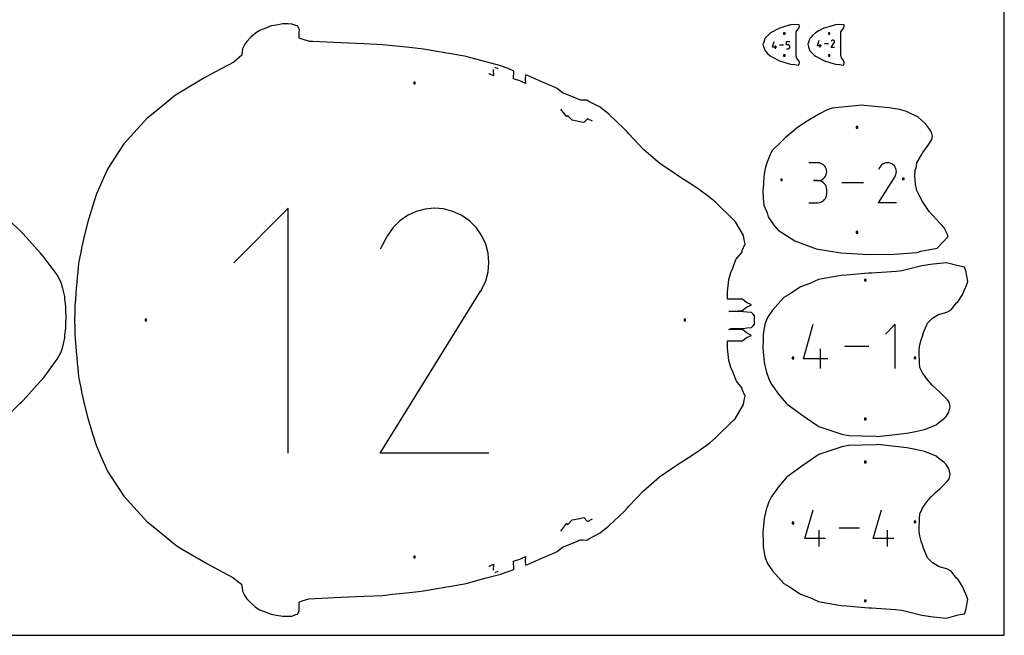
# Model space of a CAD drawing. Extents: x 0 to 90, y 0 to 90.
# Tile 5 of 8: x 52.2 to 90, y 0 to 23.6. Entities that reach past the tile are written whole.
import ezdxf

# ---------------------------------------------------------------- set-up
doc = ezdxf.new("R2010")
doc.units = 0

msp = doc.modelspace()

# ---------------------------------------------------------------- linework, layer by layer
at = {"layer": 'annotation', "color": 1}
for p, q in [((81.109629, 22.569085), (81.172974, 22.791241)), ((81.638686, 22.664031), (81.638686, 22.791241)), ((81.638686, 22.791241), (81.765556, 22.791241)), ((82.829511, 22.618679), (82.892857, 22.840836)), ((82.940581, 22.555172), (82.940581, 22.682042)), ((83.251472, 22.698004), (83.095276, 22.698004)), ((83.35859, 22.55517), (83.475822, 22.743898)), ((83.3671, 22.809071), (83.358769, 22.793091)), ((83.37371, 22.818445), (83.3671, 22.809071)), ((83.381642, 22.82627), (83.37371, 22.818445)), ((83.390653, 22.832484), (83.381642, 22.82627)), ((83.400502, 22.837023), (83.390653, 22.832484)), ((83.410947, 22.839826), (83.400502, 22.837023)), ((83.421749, 22.840829), (83.410947, 22.839826)), ((83.432666, 22.839969), (83.421749, 22.840829)), ((83.443455, 22.837185), (83.432666, 22.839969)), ((83.453877, 22.832413), (83.443455, 22.837185)), ((83.463198, 22.825795), (83.453877, 22.832413)), ((83.453877, 22.832413), (83.453877, 22.832413)), ((83.470992, 22.817852), (83.463198, 22.825795)), ((83.477188, 22.808829), (83.470992, 22.817852)), ((83.475822, 22.743898), (83.475962, 22.744072)), ((83.475822, 22.743898), (83.475822, 22.743898)), ((83.475962, 22.744072), (83.476097, 22.744247)), ((83.476097, 22.744247), (83.476226, 22.744424)), ((83.476226, 22.744424), (83.476352, 22.744607)), ((83.476352, 22.744607), (83.476474, 22.744795)), ((83.476474, 22.744795), (83.476595, 22.74499)), ((83.476595, 22.74499), (83.476713, 22.745195)), ((83.476713, 22.745195), (83.476832, 22.74541)), ((83.476832, 22.74541), (83.476951, 22.745636)), ((83.476951, 22.745636), (83.481791, 22.756029)), ((83.476951, 22.745636), (83.476951, 22.745636)), ((83.481719, 22.798969), (83.477188, 22.808829)), ((83.484513, 22.788516), (83.481719, 22.798969)), ((83.481791, 22.756029), (83.484619, 22.766802)), ((83.485503, 22.777712), (83.484513, 22.788516)), ((83.484619, 22.766802), (83.485503, 22.777712)), ((81.268243, 22.569085), (81.109629, 22.569085)), ((81.220698, 22.505578), (81.220698, 22.632448)), ((81.53159, 22.64841), (81.375394, 22.64841)), ((81.702121, 22.664031), (81.638686, 22.664031)), ((81.638686, 22.505578), (81.702121, 22.505578)), ((81.713511, 22.663013), (81.702121, 22.664031)), ((81.702121, 22.505578), (81.713507, 22.506602)), ((81.702121, 22.505578), (81.702121, 22.505578)), ((81.713507, 22.506602), (81.72423, 22.509553)), ((81.724237, 22.660077), (81.713511, 22.663013)), ((81.72423, 22.509553), (81.734109, 22.514252)), ((81.734117, 22.655399), (81.724237, 22.660077)), ((81.734109, 22.514252), (81.742965, 22.520519)), ((81.742972, 22.649157), (81.734117, 22.655399)), ((81.742965, 22.520519), (81.750616, 22.528175)), ((81.750622, 22.641529), (81.742972, 22.649157)), ((81.750616, 22.528175), (81.756881, 22.537038)), ((81.756885, 22.63269), (81.750622, 22.641529)), ((81.756881, 22.537038), (81.76158, 22.546931)), ((81.761582, 22.622819), (81.756885, 22.63269)), ((81.76158, 22.546931), (81.764532, 22.557673)), ((81.764533, 22.612092), (81.761582, 22.622819)), ((81.764532, 22.557673), (81.765556, 22.569085)), ((81.765556, 22.600686), (81.764533, 22.612092)), ((81.765556, 22.569085), (81.765556, 22.600686)), ((81.765556, 22.600686), (81.765556, 22.600686)), ((82.988126, 22.618679), (82.829511, 22.618679)), ((83.48546, 22.55517), (83.35859, 22.55517)), ((70.240933, 21.541212), (70.221809, 21.549381)), ((70.398303, 21.473856), (70.240933, 21.541212)), ((70.384556, 21.707942), (70.398303, 21.473856)), ((70.582058, 21.736508), (70.465278, 21.786587)), ((73.215852, 19.892546), (72.98946, 20.197038)), ((73.235659, 19.953867), (73.215852, 19.892546)), ((73.423935, 19.768039), (73.235659, 19.953867)), ((73.715377, 19.709944), (73.423935, 19.768039)), ((73.863935, 19.679497), (73.715377, 19.709944)), ((74.002988, 19.826474), (73.863935, 19.679497)), ((74.201868, 19.732832), (74.002988, 19.826474)), ((82.843295, 18.1326), (82.502176, 18.1326)), ((82.904646, 18.127093), (82.843295, 18.1326)), ((82.962375, 18.111224), (82.904646, 18.127093)), ((83.015522, 18.085967), (82.962375, 18.111224)), ((83.063127, 18.0523), (83.015522, 18.085967)), ((83.10423, 18.011198), (83.063127, 18.0523)), ((83.13787, 17.963637), (83.10423, 18.011198)), ((83.163088, 17.910594), (83.13787, 17.963637)), ((83.178922, 17.853044), (83.163088, 17.910594)), ((83.184414, 17.791963), (83.178922, 17.853044)), ((83.178922, 17.730595), (83.184414, 17.791963)), ((83.184414, 17.791963), (83.184414, 17.791963)), ((85.222331, 17.96357), (85.177536, 17.87764)), ((85.25788, 18.013978), (85.222331, 17.96357)), ((85.300531, 18.056058), (85.25788, 18.013978)), ((85.348986, 18.089471), (85.300531, 18.056058)), ((85.401948, 18.113881), (85.348986, 18.089471)), ((85.458121, 18.128952), (85.401948, 18.113881)), ((85.516207, 18.134345), (85.458121, 18.128952)), ((85.574909, 18.129724), (85.516207, 18.134345)), ((85.63293, 18.114752), (85.574909, 18.129724)), ((85.688973, 18.089093), (85.63293, 18.114752)), ((85.739098, 18.0535), (85.688973, 18.089093)), ((85.688973, 18.089093), (85.688973, 18.089093)), ((85.781007, 18.010788), (85.739098, 18.0535)), ((85.814329, 17.962267), (85.781007, 18.010788)), ((85.83869, 17.909246), (85.814329, 17.962267)), ((85.853719, 17.853034), (85.83869, 17.909246)), ((85.859042, 17.794939), (85.853719, 17.853034)), ((85.854287, 17.736271), (85.859042, 17.794939)), ((82.843295, 17.450363), (82.672495, 17.450363)), ((82.672495, 17.450363), (82.843295, 17.450363)), ((82.843295, 17.450363), (82.904646, 17.455871)), ((82.904646, 17.444856), (82.843295, 17.450363)), ((82.843295, 17.450363), (82.843295, 17.450363)), ((82.904646, 17.455871), (82.962375, 17.47175)), ((82.962375, 17.428986), (82.904646, 17.444856)), ((82.962375, 17.47175), (83.015522, 17.497031)), ((83.015522, 17.40373), (82.962375, 17.428986)), ((83.015522, 17.497031), (83.063127, 17.530747)), ((83.063127, 17.370063), (83.015522, 17.40373)), ((83.063127, 17.530747), (83.10423, 17.57193)), ((83.10423, 17.57193), (83.13787, 17.619611)), ((83.13787, 17.619611), (83.163088, 17.672822)), ((83.163088, 17.672822), (83.178922, 17.730595)), ((85.176573, 16.598228), (85.806983, 17.613106)), ((85.806983, 17.613106), (85.807736, 17.614039)), ((85.806983, 17.613106), (85.806983, 17.613106)), ((85.807736, 17.614039), (85.808459, 17.614979)), ((85.808459, 17.614979), (85.809155, 17.615936)), ((85.809155, 17.615936), (85.809831, 17.616916)), ((85.809831, 17.616916), (85.810489, 17.617928)), ((85.810489, 17.617928), (85.811136, 17.618979)), ((85.811136, 17.618979), (85.811775, 17.620078)), ((85.811775, 17.620078), (85.812412, 17.621233)), ((85.812412, 17.621233), (85.813052, 17.622451)), ((85.813052, 17.622451), (85.839081, 17.678338)), ((85.813052, 17.622451), (85.813052, 17.622451)), ((85.839081, 17.678338), (85.854287, 17.736271)), ((83.10423, 17.328961), (83.063127, 17.370063)), ((83.13787, 17.2814), (83.10423, 17.328961)), ((83.163088, 17.228356), (83.13787, 17.2814)), ((83.178922, 17.170806), (83.163088, 17.228356)), ((83.184414, 17.109726), (83.178922, 17.170806)), ((83.184414, 16.938925), (83.184414, 17.109726)), ((83.184414, 17.109726), (83.184414, 17.109726)), ((84.600548, 17.366311), (83.760612, 17.366311)), ((82.962375, 16.619653), (83.015522, 16.6449)), ((83.015522, 16.6449), (83.063127, 16.678557)), ((83.063127, 16.678557), (83.10423, 16.719651)), ((83.10423, 16.719651), (83.13787, 16.767208)), ((83.13787, 16.767208), (83.163088, 16.820256)), ((83.163088, 16.820256), (83.178922, 16.877819)), ((83.178922, 16.877819), (83.184414, 16.938925)), ((62.526504, 16.389451), (60.43775, 14.300109)), ((62.526504, 6.993891), (62.526504, 16.389451)), ((67.428726, 16.26406), (67.104789, 16.114759)), ((67.772298, 16.356235), (67.428726, 16.26406)), ((68.127572, 16.389222), (67.772298, 16.356235)), ((68.486614, 16.36096), (68.127572, 16.389222)), ((68.841491, 16.269388), (68.486614, 16.36096)), ((69.184268, 16.112446), (68.841491, 16.269388)), ((82.502176, 16.598288), (82.843295, 16.598288)), ((82.843295, 16.598288), (82.904646, 16.603792)), ((82.843295, 16.598288), (82.843295, 16.598288)), ((82.904646, 16.603792), (82.962375, 16.619653)), ((85.85881, 16.598228), (85.176573, 16.598228)), ((66.808421, 15.910391), (66.547557, 15.653019)), ((67.104789, 16.114759), (66.808421, 15.910391)), ((69.490845, 15.894746), (69.184268, 16.112446)), ((69.184268, 16.112446), (69.184268, 16.112446)), ((69.747177, 15.633508), (69.490845, 15.894746)), ((66.547557, 15.653019), (66.330129, 15.344704)), ((69.950984, 15.336738), (69.747177, 15.633508)), ((66.330129, 15.344704), (66.056146, 14.819127)), ((70.099987, 15.012443), (69.950984, 15.336738)), ((70.191907, 14.668628), (70.099987, 15.012443)), ((70.224465, 14.3133), (70.191907, 14.668628)), ((70.195381, 13.954467), (70.224465, 14.3133)), ((70.102376, 13.600133), (70.195381, 13.954467)), ((69.919341, 13.218459), (69.92347, 13.224454)), ((69.92347, 13.224454), (69.927498, 13.230642)), ((69.927498, 13.230642), (69.931453, 13.237074)), ((69.931453, 13.237074), (69.935364, 13.243796)), ((69.935364, 13.243796), (69.93926, 13.250857)), ((69.93926, 13.250857), (69.943171, 13.258307)), ((69.943171, 13.258307), (70.102376, 13.600133)), ((69.943171, 13.258307), (69.943171, 13.258307)), ((66.050254, 6.993814), (69.906051, 13.201154)), ((69.906051, 13.201154), (69.910661, 13.206857)), ((69.906051, 13.201154), (69.906051, 13.201154)), ((69.910661, 13.206857), (69.915081, 13.21261)), ((69.915081, 13.21261), (69.919341, 13.218459)), ((82.291153, 10.616376), (82.667714, 11.937004)), ((85.81375, 11.937004), (85.43623, 11.559378)), ((85.81375, 10.238856), (85.81375, 11.937004)), ((82.951413, 10.238856), (82.951413, 10.993044)), ((84.799531, 11.08793), (83.871013, 11.08793)), ((83.234048, 10.616376), (82.291153, 10.616376)), ((70.223047, 6.993814), (66.050254, 6.993814)), ((82.349176, 3.718242), (82.66298, 4.818775)), ((84.970053, 3.718242), (85.283857, 4.818775)), ((72.989453, 4.001884), (73.21584, 4.306357)), ((73.21584, 4.306357), (73.235667, 4.245071)), ((73.235667, 4.245071), (73.42389, 4.430887)), ((73.42389, 4.430887), (73.715402, 4.488965)), ((73.715402, 4.488965), (73.863929, 4.51943)), ((73.863929, 4.51943), (74.002986, 4.372436)), ((74.002986, 4.372436), (74.201886, 4.46612)), ((82.899398, 3.403639), (82.899398, 4.032135)), ((84.43951, 4.111207), (83.665738, 4.111207)), ((85.520275, 3.403639), (85.520275, 4.032135)), ((83.134928, 3.718242), (82.349176, 3.718242)), ((85.755805, 3.718242), (84.970053, 3.718242)), ((70.226972, 2.651801), (70.241019, 2.657801)), ((70.241019, 2.657801), (70.398253, 2.725107)), ((70.398253, 2.725107), (70.384888, 2.495992)), ((70.468363, 2.413631), (70.582861, 2.462743))]:
    msp.add_line(p, q, dxfattribs=at)
at = {"layer": 'boundary', "color": 5}
for p, q in [((62.312252, 23.466636), (62.074852, 23.420786)), ((62.518964, 23.461561), (62.312252, 23.466636)), ((62.660001, 23.458057), (62.518964, 23.461561)), ((62.821396, 23.406134), (62.660001, 23.458057)), ((81.797301, 23.426233), (81.580767, 23.366669)), ((81.95223, 23.446449), (81.797301, 23.426233)), ((82.1309, 23.432515), (81.95223, 23.446449)), ((82.138921, 23.380181), (82.1309, 23.432515)), ((83.517041, 23.426233), (83.300485, 23.366664)), ((83.671952, 23.446449), (83.517041, 23.426233)), ((83.850623, 23.432514), (83.671952, 23.446449)), ((83.858644, 23.38018), (83.850623, 23.432514)), ((61.253866, 23.100881), (61.07811, 22.94203)), ((61.416233, 23.214833), (61.253866, 23.100881)), ((61.604287, 23.279949), (61.416233, 23.214833)), ((61.8655, 23.391671), (61.604287, 23.279949)), ((62.074852, 23.420786), (61.8655, 23.391671)), ((62.883602, 23.383775), (62.821396, 23.406134)), ((62.953309, 23.249352), (62.883602, 23.383775)), ((62.941716, 22.918152), (62.94808, 23.100162)), ((62.94808, 23.100162), (62.953309, 23.249352)), ((80.985536, 23.079137), (80.848779, 22.940722)), ((81.032323, 23.120587), (80.985536, 23.079137)), ((81.084017, 23.148478), (81.032323, 23.120587)), ((81.329231, 23.280706), (81.084017, 23.148478)), ((81.383948, 23.303935), (81.329231, 23.280706)), ((81.580767, 23.366669), (81.383948, 23.303935)), ((82.012549, 22.98809), (82.012573, 23.065721)), ((82.012573, 23.065721), (82.012605, 23.157939)), ((82.012605, 23.157939), (82.063136, 23.2317)), ((82.063136, 23.2317), (82.12322, 23.315981)), ((82.12322, 23.315981), (82.138921, 23.380181)), ((82.750037, 23.119716), (82.638844, 23.012294)), ((82.862809, 23.180583), (82.750037, 23.119716)), ((83.075167, 23.294972), (82.862809, 23.180583)), ((83.135777, 23.314221), (83.075167, 23.294972)), ((83.300485, 23.366664), (83.135777, 23.314221)), ((83.732266, 22.995615), (83.732293, 23.06779)), ((83.732293, 23.06779), (83.732328, 23.157945)), ((83.732328, 23.157945), (83.782859, 23.231702)), ((83.782859, 23.231702), (83.842943, 23.315981)), ((83.842943, 23.315981), (83.858644, 23.38018)), ((60.853754, 22.679643), (60.790198, 22.557591)), ((60.935829, 22.793925), (60.853754, 22.679643)), ((61.07811, 22.94203), (60.935829, 22.793925)), ((63.055914, 22.8814), (62.941716, 22.918152)), ((63.34354, 22.790417), (63.055914, 22.8814)), ((63.456723, 22.784703), (63.34354, 22.790417)), ((64.557782, 22.737102), (63.456723, 22.784703)), ((65.434878, 22.699535), (64.557782, 22.737102)), ((66.151895, 22.665779), (65.434878, 22.699535)), ((80.766894, 22.768141), (80.736336, 22.673086)), ((80.736336, 22.673086), (80.762688, 22.591644)), ((80.793622, 22.850565), (80.766894, 22.768141)), ((80.809678, 22.901231), (80.793622, 22.850565)), ((80.848779, 22.940722), (80.809678, 22.901231)), ((82.012541, 22.538956), (82.012547, 22.680703)), ((82.012543, 22.853673), (82.012549, 22.935057)), ((82.012547, 22.680703), (82.012543, 22.853673)), ((82.012549, 22.935057), (82.012549, 22.98809)), ((82.482458, 22.754777), (82.459644, 22.683515)), ((82.459644, 22.683515), (82.48694, 22.578051)), ((82.500099, 22.809894), (82.482458, 22.754777)), ((82.547672, 22.919803), (82.500099, 22.809894)), ((82.583868, 22.956524), (82.547672, 22.919803)), ((82.638844, 23.012294), (82.583868, 22.956524)), ((83.732267, 22.937956), (83.732266, 22.995615)), ((83.732268, 22.863721), (83.732267, 22.937956)), ((83.732267, 22.541357), (83.73227, 22.685895)), ((83.732271, 22.743678), (83.732268, 22.863721)), ((83.73227, 22.685895), (83.732271, 22.743678)), ((60.755461, 22.400505), (60.739816, 22.258226)), ((60.765587, 22.507011), (60.755461, 22.400505)), ((60.790198, 22.557591), (60.765587, 22.507011)), ((67.177302, 22.556857), (66.151895, 22.665779)), ((67.716395, 22.490231), (67.177302, 22.556857)), ((69.285578, 22.219439), (67.716395, 22.490231)), ((80.762688, 22.591644), (80.780272, 22.53649)), ((80.780272, 22.53649), (80.82778, 22.426579)), ((80.82778, 22.426579), (80.864027, 22.389878)), ((80.864027, 22.389878), (80.919032, 22.33406)), ((80.919032, 22.33406), (81.019623, 22.232221)), ((82.012488, 22.274805), (82.012537, 22.350822)), ((82.012537, 22.350822), (82.012542, 22.484418)), ((82.012542, 22.484418), (82.012541, 22.538956)), ((82.48694, 22.578051), (82.509741, 22.507017)), ((82.509741, 22.507017), (82.529369, 22.445108)), ((82.529369, 22.445108), (82.654587, 22.318428)), ((82.654587, 22.318428), (82.705112, 22.267273)), ((83.73222, 22.274722), (83.732266, 22.374331)), ((83.732265, 22.444882), (83.732267, 22.541357)), ((83.732266, 22.374331), (83.732265, 22.444882)), ((60.430751, 22.001484), (59.518119, 21.512684)), ((60.739816, 22.258226), (60.430751, 22.001484)), ((69.392022, 22.197179), (69.285578, 22.219439)), ((70.686892, 21.84874), (69.392022, 22.197179)), ((81.019623, 22.232221), (81.124652, 22.175694)), ((81.124652, 22.175694), (81.371927, 22.046116)), ((81.371927, 22.046116), (81.580796, 21.979584)), ((81.580796, 21.979584), (81.797056, 21.920163)), ((81.797056, 21.920163), (81.952266, 21.899954)), ((82.027088, 22.167333), (82.012488, 22.274805)), ((82.079818, 22.094169), (82.027088, 22.167333)), ((82.122974, 22.030856), (82.079818, 22.094169)), ((82.107373, 21.879777), (82.131178, 21.914408)), ((82.138893, 21.966777), (82.122974, 22.030856)), ((82.131178, 21.914408), (82.138893, 21.966777)), ((82.705112, 22.267273), (82.751792, 22.22585)), ((82.751792, 22.22585), (82.803461, 22.197955)), ((82.803461, 22.197955), (83.048607, 22.065718)), ((83.048607, 22.065718), (83.103422, 22.042434)), ((83.103422, 22.042434), (83.300511, 21.979587)), ((83.300511, 21.979587), (83.516777, 21.920163)), ((83.516777, 21.920163), (83.671988, 21.899954)), ((83.746812, 22.16733), (83.73222, 22.274722)), ((83.79954, 22.094168), (83.746812, 22.16733)), ((83.849013, 22.005466), (83.79954, 22.094168)), ((83.827096, 21.879777), (83.854464, 21.93855)), ((83.854464, 21.93855), (83.849013, 22.005466)), ((70.888409, 21.778238), (70.686892, 21.84874)), ((70.958367, 21.753056), (70.888409, 21.778238)), ((71.179014, 21.644276), (70.958367, 21.753056)), ((71.168311, 21.359672), (71.179014, 21.644276)), ((81.952266, 21.899954), (82.107373, 21.879777)), ((83.671988, 21.899954), (83.827096, 21.879777)), ((59.285268, 21.378994), (58.192386, 20.731615)), ((59.420155, 21.460394), (59.285268, 21.378994)), ((59.518119, 21.512684), (59.420155, 21.460394)), ((71.239053, 21.334473), (71.168311, 21.359672)), ((71.336728, 21.298684), (71.239053, 21.334473)), ((71.475641, 21.247589), (71.336728, 21.298684)), ((71.572002, 21.204456), (71.475641, 21.247589)), ((71.62581, 21.180128), (71.572002, 21.204456)), ((71.626417, 21.511521), (71.62136, 21.353183)), ((71.62136, 21.353183), (71.62581, 21.180128)), ((71.706405, 21.481956), (71.626417, 21.511521)), ((71.766643, 21.459621), (71.706405, 21.481956)), ((72.283094, 21.226734), (71.766643, 21.459621)), ((72.764047, 21.024533), (72.283094, 21.226734)), ((72.839527, 20.980785), (72.764047, 21.024533)), ((73.05076, 20.820819), (72.839527, 20.980785)), ((73.596528, 20.595607), (73.05076, 20.820819)), ((58.192386, 20.731615), (57.335813, 20.026912)), ((73.73951, 20.531232), (73.596528, 20.595607)), ((73.843712, 20.540097), (73.73951, 20.531232)), ((73.980773, 20.542208), (73.843712, 20.540097)), ((74.063161, 20.490278), (73.980773, 20.542208)), ((74.497364, 20.263422), (74.063161, 20.490278)), ((57.335813, 20.026912), (57.102071, 19.831387)), ((74.829673, 20.00359), (74.497364, 20.263422)), ((83.202481, 20.165368), (82.906505, 20.006144)), ((83.391921, 20.231065), (83.202481, 20.165368)), ((84.552346, 20.342666), (83.391921, 20.231065)), ((84.618785, 20.338452), (84.552346, 20.342666)), ((85.582546, 20.246518), (84.618785, 20.338452)), ((85.983409, 20.173425), (85.582546, 20.246518)), ((86.250105, 20.107527), (85.983409, 20.173425)), ((86.422495, 20.014662), (86.250105, 20.107527)), ((57.102071, 19.831387), (56.856398, 19.561358)), ((75.42416, 19.428571), (74.829673, 20.00359)), ((82.440363, 19.736197), (82.067207, 19.487777)), ((82.906505, 20.006144), (82.440363, 19.736197)), ((86.686036, 19.893056), (86.422495, 20.014662)), ((86.840646, 19.753325), (86.686036, 19.893056)), ((86.9916, 19.620485), (86.840646, 19.753325)), ((56.856398, 19.561358), (56.219185, 18.862985)), ((75.529656, 19.31994), (75.42416, 19.428571)), ((75.589897, 19.249134), (75.529656, 19.31994)), ((81.80929, 19.275002), (81.602537, 19.106424)), ((82.067207, 19.487777), (81.80929, 19.275002)), ((87.141323, 19.411463), (86.9916, 19.620485)), ((87.174098, 19.37001), (87.141323, 19.411463)), ((87.215976, 19.261816), (87.174098, 19.37001)), ((76.161415, 18.649747), (75.589897, 19.249134)), ((81.602537, 19.106424), (81.369669, 18.879321)), ((87.110174, 18.852169), (87.225343, 19.025403)), ((87.242481, 19.158628), (87.215976, 19.261816)), ((87.225343, 19.025403), (87.242481, 19.158628)), ((55.996619, 18.525885), (55.605811, 17.920477)), ((56.219185, 18.862985), (55.996619, 18.525885)), ((76.79934, 18.090955), (76.161415, 18.649747)), ((81.110415, 18.619525), (81.040463, 18.505866)), ((81.369669, 18.879321), (81.110415, 18.619525)), ((86.82612, 18.4438), (86.880015, 18.523889)), ((86.880015, 18.523889), (87.07581, 18.805894)), ((87.07581, 18.805894), (87.110174, 18.852169)), ((81.010655, 18.445802), (80.874481, 18.08981)), ((81.040463, 18.505866), (81.010655, 18.445802)), ((86.649307, 18.125742), (86.82612, 18.4438)), ((55.605811, 17.920477), (55.424019, 17.522747)), ((77.198428, 17.828375), (76.79934, 18.090955)), ((77.578656, 17.566871), (77.198428, 17.828375)), ((80.824226, 17.91031), (80.771955, 17.615489)), ((80.874481, 18.08981), (80.824226, 17.91031)), ((86.567393, 17.624252), (86.581867, 17.839855)), ((86.581867, 17.839855), (86.62461, 17.986494)), ((86.62461, 17.986494), (86.649307, 18.125742)), ((55.424019, 17.522747), (55.171743, 16.940929)), ((78.017527, 17.290908), (77.578656, 17.566871)), ((80.771955, 17.615489), (80.764908, 17.32113)), ((86.571022, 17.566691), (86.567393, 17.624252)), ((86.583357, 17.513321), (86.571022, 17.566691)), ((86.586639, 17.306491), (86.583357, 17.513321)), ((78.258251, 17.136561), (78.017527, 17.290908)), ((78.703445, 16.807172), (78.258251, 17.136561)), ((80.764908, 17.32113), (80.736336, 17.060057)), ((80.736336, 17.060057), (80.749143, 16.79199)), ((86.639603, 17.072469), (86.586639, 17.306491)), ((86.665356, 17.01375), (86.639603, 17.072469)), ((86.737231, 16.885015), (86.665356, 17.01375)), ((55.171743, 16.940929), (55.016938, 16.461967)), ((78.916129, 16.625393), (78.703445, 16.807172)), ((79.609206, 15.94645), (78.916129, 16.625393)), ((80.749143, 16.79199), (80.776391, 16.506421)), ((86.855339, 16.642176), (86.737231, 16.885015)), ((87.117839, 16.262963), (86.855339, 16.642176)), ((55.016938, 16.461967), (54.83363, 15.866343)), ((80.776391, 16.506421), (80.90162, 16.210632)), ((87.268844, 16.10086), (87.117839, 16.262963)), ((52.225811, 15.53123), (51.609059, 16.123909)), ((79.680781, 15.873624), (79.609206, 15.94645)), ((79.997191, 15.347684), (79.680781, 15.873624)), ((80.90162, 16.210632), (80.945386, 16.055652)), ((80.945386, 16.055652), (81.159806, 15.736272)), ((87.387314, 15.974911), (87.268844, 16.10086)), ((87.419617, 15.931703), (87.387314, 15.974911)), ((87.527843, 15.813815), (87.419617, 15.931703)), ((52.297966, 15.463193), (52.225811, 15.53123)), ((54.83363, 15.866343), (54.72037, 15.414387)), ((81.159806, 15.736272), (81.328775, 15.545972)), ((81.328775, 15.545972), (81.961847, 15.144648)), ((87.605665, 15.742245), (87.527843, 15.813815)), ((87.689982, 15.642278), (87.605665, 15.742245)), ((87.837778, 15.353708), (87.689982, 15.642278)), ((52.347981, 15.413517), (52.297966, 15.463193)), ((53.003418, 14.683623), (52.347981, 15.413517)), ((54.72037, 15.414387), (54.603098, 14.925306)), ((80.021098, 15.176532), (79.997191, 15.347684)), ((80.055217, 15.020748), (80.021098, 15.176532)), ((81.961847, 15.144648), (82.776733, 14.83228)), ((87.427065, 14.851731), (87.832899, 15.2922)), ((87.832899, 15.2922), (87.837778, 15.353708)), ((54.603098, 14.925306), (54.547161, 14.635488)), ((79.94495, 14.70891), (79.945949, 14.77131)), ((79.945949, 14.77131), (80.055217, 15.020748)), ((82.776733, 14.83228), (83.733171, 14.672004)), ((86.662624, 14.692715), (86.799655, 14.741776)), ((86.799655, 14.741776), (87.427065, 14.851731)), ((53.164902, 14.501953), (53.003418, 14.683623)), ((53.659802, 13.833368), (53.164902, 14.501953)), ((54.547161, 14.635488), (54.492306, 14.347033)), ((79.582357, 14.086834), (79.704041, 14.421127)), ((79.704041, 14.421127), (79.94495, 14.70891)), ((83.733171, 14.672004), (84.796143, 14.612299)), ((84.796143, 14.612299), (85.773504, 14.622566)), ((85.773504, 14.622566), (86.662624, 14.692715)), ((54.468984, 14.14291), (54.44631, 13.949725)), ((54.492306, 14.347033), (54.468984, 14.14291)), ((79.508218, 13.918552), (79.582357, 14.086834)), ((86.067188, 13.986577), (85.858179, 13.96472)), ((86.833613, 14.175017), (86.067188, 13.986577)), ((87.273863, 14.241989), (86.833613, 14.175017)), ((87.781116, 14.294699), (87.273863, 14.241989)), ((88.23359, 14.173794), (87.781116, 14.294699)), ((88.476319, 14.124793), (88.23359, 14.173794)), ((88.523378, 13.988056), (88.476319, 14.124793)), ((88.597345, 13.584397), (88.523378, 13.988056)), ((53.812606, 13.542409), (53.659802, 13.833368)), ((54.426163, 13.737393), (54.409601, 13.551701)), ((54.44631, 13.949725), (54.426163, 13.737393)), ((79.420036, 13.532279), (79.433163, 13.656651)), ((79.433163, 13.656651), (79.508218, 13.918552)), ((82.866281, 13.653027), (82.531696, 13.497011)), ((83.590344, 13.783816), (82.866281, 13.653027)), ((83.757134, 13.811704), (83.590344, 13.783816)), ((83.942716, 13.822127), (83.757134, 13.811704)), ((84.791022, 13.902621), (83.942716, 13.822127)), ((84.90898, 13.901418), (84.791022, 13.902621)), ((85.858179, 13.96472), (84.90898, 13.901418)), ((53.880559, 13.304295), (53.812606, 13.542409)), ((53.952205, 13.004794), (53.880559, 13.304295)), ((54.389605, 13.311228), (54.376278, 13.121385)), ((54.409601, 13.551701), (54.389605, 13.311228)), ((79.376345, 13.17862), (79.420036, 13.532279)), ((82.175175, 13.373485), (81.743295, 13.082089)), ((82.531696, 13.497011), (82.175175, 13.373485)), ((88.380843, 13.057275), (88.520718, 13.375684)), ((88.520718, 13.375684), (88.561297, 13.461844)), ((88.561297, 13.461844), (88.597345, 13.584397)), ((53.956282, 12.906103), (53.952205, 13.004794)), ((53.986475, 12.62303), (53.956282, 12.906103)), ((54.362902, 12.903885), (54.340804, 12.62663)), ((54.376278, 13.121385), (54.362902, 12.903885)), ((79.378497, 12.996944), (79.376345, 13.17862)), ((79.383623, 12.898842), (79.378497, 12.996944)), ((79.958535, 12.896464), (79.383623, 12.898842)), ((80.10538, 12.775399), (79.958535, 12.896464)), ((81.537413, 12.963854), (81.101574, 12.478391)), ((81.743295, 13.082089), (81.537413, 12.963854)), ((88.215608, 12.802518), (88.272157, 12.878602)), ((88.272157, 12.878602), (88.380843, 13.057275)), ((53.991951, 12.482491), (53.986475, 12.62303)), ((54.005167, 12.212322), (53.991951, 12.482491)), ((54.340804, 12.62663), (54.334104, 12.393072)), ((79.943235, 12.465955), (80.105694, 12.590201)), ((80.305965, 12.676375), (80.10538, 12.775399)), ((80.105694, 12.590201), (80.305965, 12.676375)), ((81.101574, 12.478391), (80.911059, 12.198622)), ((87.790442, 12.400147), (87.954739, 12.492981)), ((87.954739, 12.492981), (88.073682, 12.641381)), ((88.073682, 12.641381), (88.171788, 12.765555)), ((88.171788, 12.765555), (88.215608, 12.802518)), ((53.991961, 11.942153), (54.005167, 12.212322)), ((54.334104, 12.393072), (54.322667, 12.099499)), ((54.322667, 12.099499), (54.334103, 11.805943)), ((79.42467, 12.424892), (79.943235, 12.465955)), ((79.523698, 12.425047), (79.42467, 12.424892)), ((79.599584, 12.425601), (79.523698, 12.425047)), ((79.803703, 12.425107), (79.599584, 12.425601)), ((79.944177, 12.425131), (79.803703, 12.425107)), ((79.997241, 12.418314), (79.944177, 12.425131)), ((80.122274, 12.403212), (79.997241, 12.418314)), ((80.299956, 12.382734), (80.122274, 12.403212)), ((80.359604, 12.322747), (80.299956, 12.382734)), ((80.418791, 12.261371), (80.359604, 12.322747)), ((80.418794, 12.179596), (80.418791, 12.261371)), ((80.418814, 12.09958), (80.418794, 12.179596)), ((80.418836, 12.019566), (80.418814, 12.09958)), ((80.911059, 12.198622), (80.830716, 12.00752)), ((87.056622, 11.978065), (87.24945, 12.166299)), ((87.24945, 12.166299), (87.472006, 12.308311)), ((87.472006, 12.308311), (87.790442, 12.400147)), ((53.956305, 11.518489), (53.986484, 11.801625)), ((53.986484, 11.801625), (53.991961, 11.942153)), ((54.334103, 11.805943), (54.340803, 11.572366)), ((79.423759, 11.732547), (79.523879, 11.773897)), ((79.95859, 11.730108), (79.423759, 11.732547)), ((79.523879, 11.773897), (79.599725, 11.773426)), ((79.599725, 11.773426), (79.803569, 11.773811)), ((79.803569, 11.773811), (79.944201, 11.773801)), ((79.944201, 11.773801), (79.997281, 11.780624)), ((80.10562, 11.609276), (79.95859, 11.730108)), ((79.997281, 11.780624), (80.122401, 11.795758)), ((80.122401, 11.795758), (80.30002, 11.816223)), ((80.30002, 11.816223), (80.359638, 11.876273)), ((80.359638, 11.876273), (80.418834, 11.937657)), ((80.418834, 11.937657), (80.418836, 12.019566)), ((80.815193, 11.924208), (80.743706, 11.559897)), ((80.830716, 12.00752), (80.815193, 11.924208)), ((86.91852, 11.653006), (87.02572, 11.91317)), ((87.02572, 11.91317), (87.056622, 11.978065)), ((53.87134, 11.072414), (53.952232, 11.419843)), ((53.952232, 11.419843), (53.956305, 11.518489)), ((54.340803, 11.572366), (54.353817, 11.35972)), ((54.353817, 11.35972), (54.376273, 11.077623)), ((79.948235, 11.299703), (80.105374, 11.423594)), ((80.105374, 11.423594), (80.305953, 11.510015)), ((80.305953, 11.510015), (80.10562, 11.609276)), ((80.749927, 11.38945), (80.736336, 11.010405)), ((80.743706, 11.559897), (80.749927, 11.38945)), ((86.760726, 11.142133), (86.814627, 11.344409)), ((86.814627, 11.344409), (86.858713, 11.482327)), ((86.858713, 11.482327), (86.91852, 11.653006)), ((53.812617, 10.882175), (53.87134, 11.072414)), ((54.376273, 11.077623), (54.389602, 10.887752)), ((79.376337, 11.020398), (79.376879, 11.152237)), ((79.420017, 10.666725), (79.376337, 11.020398)), ((79.376879, 11.152237), (79.379513, 11.300107)), ((79.379513, 11.300107), (79.948235, 11.299703)), ((80.736336, 11.010405), (80.768186, 10.616926)), ((86.734106, 10.941802), (86.744874, 11.07528)), ((86.744874, 11.07528), (86.760726, 11.142133)), ((53.153019, 9.907374), (53.659831, 10.591234)), ((53.659831, 10.591234), (53.812617, 10.882175)), ((54.389602, 10.887752), (54.409596, 10.647309)), ((54.409596, 10.647309), (54.426158, 10.461583)), ((79.433139, 10.542361), (79.420017, 10.666725)), ((80.768186, 10.616926), (80.791663, 10.475076)), ((86.72856, 10.879793), (86.734106, 10.941802)), ((86.730554, 10.807318), (86.72856, 10.879793)), ((86.736908, 10.699944), (86.730554, 10.807318)), ((86.741139, 10.628307), (86.736908, 10.699944)), ((86.747941, 10.456897), (86.741139, 10.628307)), ((54.426158, 10.461583), (54.446301, 10.249283)), ((54.446301, 10.249283), (54.468978, 10.056064)), ((79.508187, 10.280465), (79.433139, 10.542361)), ((79.582321, 10.112168), (79.508187, 10.280465)), ((80.791663, 10.475076), (80.878655, 10.080386)), ((86.763484, 10.275601), (86.747941, 10.456897)), ((86.867212, 10.078533), (86.763484, 10.275601)), ((53.003467, 9.740982), (53.153019, 9.907374)), ((54.468978, 10.056064), (54.492295, 9.851964)), ((54.492295, 9.851964), (54.547159, 9.563451)), ((79.721128, 9.753627), (79.582321, 10.112168)), ((80.878655, 10.080386), (80.894837, 10.025127)), ((80.894837, 10.025127), (80.968469, 9.836934)), ((80.968469, 9.836934), (81.073113, 9.626067)), ((86.937485, 9.964639), (86.867212, 10.078533)), ((87.01364, 9.84939), (86.937485, 9.964639)), ((87.228136, 9.600854), (87.01364, 9.84939)), ((52.347997, 9.01105), (53.003467, 9.740982)), ((54.547159, 9.563451), (54.60309, 9.273666)), ((79.944889, 9.490128), (79.721128, 9.753627)), ((79.945894, 9.427756), (79.944889, 9.490128)), ((81.073113, 9.626067), (81.115562, 9.557086)), ((81.115562, 9.557086), (81.332056, 9.256896)), ((87.523937, 9.328216), (87.228136, 9.600854)), ((54.60309, 9.273666), (54.72038, 8.784504)), ((80.055197, 9.178417), (79.945894, 9.427756)), ((80.021105, 9.02266), (80.055197, 9.178417)), ((81.332056, 9.256896), (81.635213, 8.906543)), ((87.582721, 9.274779), (87.523937, 9.328216)), ((87.713996, 9.142313), (87.582721, 9.274779)), ((87.77487, 9.090107), (87.713996, 9.142313)), ((87.822733, 9.033743), (87.77487, 9.090107)), ((51.609182, 8.300755), (52.226053, 8.893553)), ((52.226053, 8.893553), (52.298074, 8.961463)), ((52.298074, 8.961463), (52.347997, 9.01105)), ((54.72038, 8.784504), (54.833622, 8.332614)), ((79.668373, 8.309221), (79.997254, 8.851474)), ((79.997254, 8.851474), (80.021105, 9.02266)), ((81.635213, 8.906543), (81.673512, 8.869398)), ((81.673512, 8.869398), (82.231828, 8.461544)), ((87.882933, 8.943623), (87.822733, 9.033743)), ((87.914638, 8.848471), (87.882933, 8.943623)), ((87.902305, 8.660149), (87.925565, 8.769351)), ((87.925565, 8.769351), (87.914638, 8.848471)), ((54.833622, 8.332614), (55.01694, 7.736958)), ((82.231828, 8.461544), (82.804121, 8.062933)), ((87.488161, 8.170794), (87.690153, 8.317283)), ((87.690153, 8.317283), (87.763247, 8.400757)), ((87.763247, 8.400757), (87.873644, 8.562386)), ((87.873644, 8.562386), (87.902305, 8.660149)), ((78.916175, 7.573572), (79.609512, 8.252789)), ((79.609512, 8.252789), (79.668373, 8.309221)), ((82.804121, 8.062933), (82.884851, 8.019503)), ((82.884851, 8.019503), (83.080331, 7.951707)), ((83.080331, 7.951707), (83.764267, 7.72294)), ((86.938913, 7.896531), (87.236299, 8.014549)), ((87.236299, 8.014549), (87.379621, 8.081958)), ((87.379621, 8.081958), (87.488161, 8.170794)), ((55.01694, 7.736958), (55.171735, 7.258027)), ((78.703483, 7.391782), (78.916175, 7.573572)), ((83.764267, 7.72294), (84.037855, 7.666454)), ((84.037855, 7.666454), (85.077894, 7.637547)), ((85.077894, 7.637547), (85.190968, 7.63548)), ((85.190968, 7.63548), (85.246042, 7.638973)), ((85.246042, 7.638973), (86.264635, 7.755493)), ((86.264635, 7.755493), (86.591334, 7.827703)), ((86.591334, 7.827703), (86.938913, 7.896531)), ((55.171735, 7.258027), (55.424021, 6.676182)), ((78.258319, 7.062411), (78.703483, 7.391782)), ((83.764337, 7.230547), (83.080522, 7.00183)), ((84.03786, 7.287016), (83.764337, 7.230547)), ((85.077552, 7.315909), (84.03786, 7.287016)), ((85.190942, 7.31798), (85.077552, 7.315909)), ((85.246176, 7.314477), (85.190942, 7.31798)), ((86.264583, 7.197985), (85.246176, 7.314477)), ((86.5913, 7.125776), (86.264583, 7.197985)), ((77.563582, 6.622591), (78.017585, 6.908056)), ((78.017585, 6.908056), (78.258319, 7.062411)), ((82.804149, 6.890543), (82.231886, 6.491965)), ((82.884923, 6.933997), (82.804149, 6.890543)), ((83.080522, 7.00183), (82.884923, 6.933997)), ((86.938833, 7.056958), (86.5913, 7.125776)), ((87.23619, 6.938969), (86.938833, 7.056958)), ((87.37953, 6.871558), (87.23619, 6.938969)), ((87.488091, 6.782713), (87.37953, 6.871558)), ((55.424021, 6.676182), (55.605798, 6.278478)), ((77.218279, 6.390228), (77.563582, 6.622591)), ((82.231886, 6.491965), (81.67355, 6.084106)), ((87.690069, 6.636258), (87.488091, 6.782713)), ((87.76318, 6.552788), (87.690069, 6.636258)), ((87.873579, 6.391203), (87.76318, 6.552788)), ((55.605798, 6.278478), (55.996624, 5.673034)), ((76.161439, 5.549202), (76.772318, 6.08334)), ((76.772318, 6.08334), (77.218279, 6.390228)), ((81.635278, 6.04699), (81.332112, 5.696641)), ((81.67355, 6.084106), (81.635278, 6.04699)), ((87.902269, 6.293447), (87.873579, 6.391203)), ((87.883007, 6.010017), (87.914672, 6.105167)), ((87.925558, 6.184285), (87.902269, 6.293447)), ((87.914672, 6.105167), (87.925558, 6.184285)), ((55.996624, 5.673034), (56.219169, 5.335964)), ((81.332112, 5.696641), (81.115594, 5.396449)), ((87.524132, 5.625435), (87.582835, 5.678798)), ((87.582835, 5.678798), (87.714115, 5.811286)), ((87.714115, 5.811286), (87.774991, 5.863496)), ((87.774991, 5.863496), (87.822834, 5.919869)), ((87.822834, 5.919869), (87.883007, 6.010017)), ((56.219169, 5.335964), (56.856457, 4.637498)), ((75.589817, 4.94971), (76.161439, 5.549202)), ((81.073143, 5.327475), (80.968483, 5.116581)), ((81.115594, 5.396449), (81.073143, 5.327475)), ((87.013789, 5.104294), (87.193456, 5.320395)), ((87.193456, 5.320395), (87.363353, 5.481878)), ((87.363353, 5.481878), (87.524132, 5.625435)), ((75.52966, 4.879001), (75.589817, 4.94971)), ((80.894859, 4.928429), (80.878683, 4.873194)), ((80.968483, 5.116581), (80.894859, 4.928429)), ((86.867322, 4.875149), (86.937645, 4.9891)), ((86.937645, 4.9891), (87.013789, 5.104294)), ((56.856457, 4.637498), (57.102048, 4.367557)), ((74.829715, 4.195376), (75.424284, 4.770494)), ((75.424284, 4.770494), (75.52966, 4.879001)), ((80.878683, 4.873194), (80.791672, 4.478469)), ((86.743997, 4.457511), (86.763043, 4.676605)), ((86.763043, 4.676605), (86.839976, 4.81926)), ((86.839976, 4.81926), (86.867322, 4.875149)), ((57.102048, 4.367557), (57.335716, 4.172091)), ((57.335716, 4.172091), (58.192361, 3.467322)), ((74.497264, 3.935441), (74.829715, 4.195376)), ((80.768198, 4.33664), (80.736336, 3.943124)), ((80.791672, 4.478469), (80.768198, 4.33664)), ((86.730544, 4.146361), (86.736902, 4.253753)), ((86.736902, 4.253753), (86.741144, 4.325382)), ((86.741144, 4.325382), (86.743997, 4.457511)), ((74.062624, 3.708379), (74.497264, 3.935441)), ((80.736336, 3.943124), (80.749916, 3.564072)), ((86.728548, 4.07387), (86.730544, 4.146361)), ((86.734084, 4.011859), (86.728548, 4.07387)), ((86.744817, 3.878365), (86.734084, 4.011859)), ((86.760643, 3.811584), (86.744817, 3.878365)), ((86.814595, 3.609152), (86.760643, 3.811584)), ((58.192361, 3.467322), (58.370816, 3.35948)), ((73.050752, 3.378099), (73.595913, 3.60307)), ((73.595913, 3.60307), (73.727472, 3.66872)), ((73.727472, 3.66872), (73.844111, 3.658767)), ((73.844111, 3.658767), (73.980555, 3.656658)), ((73.980555, 3.656658), (74.062624, 3.708379)), ((80.749916, 3.564072), (80.743689, 3.39364)), ((86.8587, 3.471162), (86.814595, 3.609152)), ((86.918466, 3.300562), (86.8587, 3.471162)), ((58.370816, 3.35948), (59.420128, 2.738541)), ((72.283185, 2.972241), (72.764127, 3.174436)), ((72.764127, 3.174436), (72.839578, 3.218177)), ((72.839578, 3.218177), (73.050752, 3.378099)), ((80.743689, 3.39364), (80.815165, 3.029324)), ((80.815165, 3.029324), (80.830683, 2.946018)), ((87.025654, 3.040381), (86.918466, 3.300562)), ((87.05653, 2.975528), (87.025654, 3.040381)), ((59.420128, 2.738541), (59.51804, 2.68628)), ((59.51804, 2.68628), (60.40038, 2.221035)), ((71.168978, 2.839891), (71.239679, 2.864657)), ((71.185899, 2.526168), (71.168978, 2.839891)), ((71.239679, 2.864657), (71.336923, 2.900307)), ((71.336923, 2.900307), (71.475819, 2.951425)), ((71.475819, 2.951425), (71.556631, 2.987883)), ((71.556631, 2.987883), (71.625747, 3.018798)), ((71.625747, 3.018798), (71.621315, 2.846141)), ((71.621315, 2.846141), (71.626399, 2.687426)), ((71.626399, 2.687426), (71.706539, 2.717043)), ((71.706539, 2.717043), (71.766892, 2.739421)), ((71.766892, 2.739421), (72.283185, 2.972241)), ((80.830683, 2.946018), (80.911023, 2.754909)), ((80.911023, 2.754909), (81.101531, 2.475132)), ((87.24929, 2.787303), (87.05653, 2.975528)), ((87.497376, 2.633734), (87.24929, 2.787303)), ((70.117313, 2.20069), (70.687158, 2.350266)), ((70.687158, 2.350266), (70.88858, 2.420764)), ((70.88858, 2.420764), (70.95849, 2.445897)), ((70.95849, 2.445897), (71.185899, 2.526168)), ((81.101531, 2.475132), (81.537369, 1.989646)), ((87.790299, 2.553374), (87.497376, 2.633734)), ((87.959107, 2.457603), (87.790299, 2.553374)), ((88.073563, 2.312225), (87.959107, 2.457603)), ((88.171683, 2.188046), (88.073563, 2.312225)), ((60.40038, 2.221035), (60.736302, 1.958253)), ((60.736302, 1.958253), (60.750076, 1.824462)), ((67.716405, 1.708697), (69.28559, 1.979489)), ((69.28559, 1.979489), (69.345619, 1.990057)), ((69.345619, 1.990057), (70.117313, 2.20069)), ((81.537369, 1.989646), (81.743226, 1.871421)), ((88.215515, 2.151072), (88.171683, 2.188046)), ((88.27206, 2.075012), (88.215515, 2.151072)), ((88.38078, 1.896306), (88.27206, 2.075012)), ((88.520429, 1.57829), (88.38078, 1.896306)), ((60.750076, 1.824462), (60.765562, 1.691975)), ((60.765562, 1.691975), (60.790178, 1.641374)), ((60.790178, 1.641374), (60.853739, 1.519305)), ((60.853739, 1.519305), (60.935821, 1.405009)), ((65.434881, 1.499392), (66.151902, 1.533148)), ((66.151902, 1.533148), (66.523716, 1.576888)), ((66.523716, 1.576888), (67.177312, 1.64207)), ((67.177312, 1.64207), (67.51599, 1.685472)), ((67.51599, 1.685472), (67.716405, 1.708697)), ((81.743226, 1.871421), (82.175128, 1.580019)), ((82.175128, 1.580019), (82.531678, 1.456471)), ((88.561198, 1.491713), (88.520429, 1.57829)), ((60.935821, 1.405009), (61.078105, 1.256901)), ((61.078105, 1.256901), (61.253866, 1.098045)), ((62.942179, 1.269174), (63.055912, 1.317526)), ((62.94808, 1.098764), (62.942179, 1.269174)), ((63.055912, 1.317526), (63.316828, 1.399971)), ((63.316828, 1.399971), (64.294711, 1.447972)), ((64.294711, 1.447972), (64.557778, 1.461823)), ((64.557778, 1.461823), (65.434881, 1.499392)), ((82.531678, 1.456471), (82.866235, 1.300464)), ((82.866235, 1.300464), (83.590333, 1.169667)), ((83.590333, 1.169667), (83.757088, 1.141783)), ((83.757088, 1.141783), (83.942625, 1.131362)), ((88.523413, 0.965496), (88.597417, 1.368682)), ((88.597417, 1.368682), (88.561198, 1.491713)), ((61.253866, 1.098045), (61.41623, 0.984093)), ((61.41623, 0.984093), (61.604269, 0.918981)), ((61.604269, 0.918981), (61.865477, 0.807261)), ((61.865477, 0.807261), (62.074827, 0.778143)), ((62.074827, 0.778143), (62.312229, 0.732292)), ((62.660042, 0.740875), (62.821464, 0.792834)), ((62.821464, 0.792834), (62.883649, 0.815187)), ((62.883649, 0.815187), (62.940599, 0.926025)), ((62.940599, 0.926025), (62.94808, 1.098764)), ((83.942625, 1.131362), (84.790962, 1.050867)), ((84.790962, 1.050867), (84.908862, 1.052069)), ((84.908862, 1.052069), (85.827234, 0.986602)), ((85.827234, 0.986602), (86.06669, 0.966953)), ((86.06669, 0.966953), (86.833597, 0.778447)), ((86.833597, 0.778447), (87.27404, 0.711439)), ((87.781137, 0.65875), (88.233582, 0.779712)), ((88.233582, 0.779712), (88.476382, 0.828752)), ((88.476382, 0.828752), (88.523413, 0.965496)), ((62.312229, 0.732292), (62.519031, 0.737372)), ((62.519031, 0.737372), (62.660042, 0.740875)), ((87.27404, 0.711439), (87.781137, 0.65875))]:
    msp.add_line(p, q, dxfattribs=at)
at = {"layer": 'frame', "color": 5}
for p, q in [((90, 0), (90, 90)), ((0, 0), (90, 0))]:
    msp.add_line(p, q, dxfattribs=at)
at = {"layer": 'hole', "color": 5}
for p, q in [((81.585266, 23.122213), (81.528116, 23.122213)), ((81.528116, 23.122213), (81.528116, 23.065063)), ((81.528116, 23.065063), (81.585266, 23.065063)), ((81.585266, 23.065063), (81.585266, 23.122213)), ((83.30517, 23.122213), (83.24802, 23.122213)), ((83.24802, 23.122213), (83.24802, 23.065063)), ((83.24802, 23.065063), (83.30517, 23.065063)), ((83.30517, 23.065063), (83.30517, 23.122213)), ((81.585266, 22.281351), (81.528116, 22.281351)), ((81.528116, 22.281351), (81.528116, 22.224201)), ((81.528116, 22.224201), (81.585266, 22.224201)), ((81.585266, 22.224201), (81.585266, 22.281351)), ((83.30517, 22.281351), (83.24802, 22.281351)), ((83.24802, 22.281351), (83.24802, 22.224201)), ((83.24802, 22.224201), (83.30517, 22.224201)), ((83.30517, 22.224201), (83.30517, 22.281351)), ((67.399326, 21.221777), (67.342176, 21.221777)), ((67.342176, 21.221777), (67.342176, 21.164627)), ((67.342176, 21.164627), (67.399326, 21.164627)), ((67.399326, 21.164627), (67.399326, 21.221777)), ((84.377356, 19.525665), (84.320206, 19.525665)), ((84.320206, 19.525665), (84.320206, 19.468515)), ((84.320206, 19.468515), (84.377356, 19.468515)), ((84.377356, 19.468515), (84.377356, 19.525665)), ((81.476017, 17.506008), (81.418867, 17.506008)), ((81.418867, 17.506008), (81.418867, 17.448858)), ((81.418867, 17.448858), (81.476017, 17.448858)), ((81.476017, 17.448858), (81.476017, 17.506008)), ((86.156147, 17.548001), (86.098997, 17.548001)), ((86.098997, 17.548001), (86.098997, 17.490851)), ((86.098997, 17.490851), (86.156147, 17.490851)), ((86.156147, 17.490851), (86.156147, 17.548001)), ((84.377356, 15.495666), (84.320206, 15.495666)), ((84.320206, 15.495666), (84.320206, 15.438516)), ((84.377356, 15.438516), (84.377356, 15.495666)), ((84.320206, 15.438516), (84.377356, 15.438516)), ((84.695415, 13.657352), (84.638265, 13.657352)), ((84.638265, 13.657352), (84.638265, 13.600202)), ((84.695415, 13.600202), (84.695415, 13.657352)), ((84.638265, 13.600202), (84.695415, 13.600202)), ((57.085993, 12.128037), (57.028843, 12.128037)), ((57.028843, 12.128037), (57.028843, 12.070887)), ((57.085993, 12.070887), (57.085993, 12.128037)), ((77.768245, 12.128037), (77.711095, 12.128037)), ((77.711095, 12.128037), (77.711095, 12.070887)), ((77.768245, 12.070887), (77.768245, 12.128037)), ((57.028843, 12.070887), (57.085993, 12.070887)), ((77.711095, 12.070887), (77.768245, 12.070887)), ((81.922989, 10.670694), (81.865839, 10.670694)), ((81.865839, 10.670694), (81.865839, 10.613544)), ((81.865839, 10.613544), (81.922989, 10.613544)), ((81.922989, 10.613544), (81.922989, 10.670694)), ((86.603119, 10.676405), (86.545969, 10.676405)), ((86.545969, 10.676405), (86.545969, 10.619255)), ((86.545969, 10.619255), (86.603119, 10.619255)), ((86.603119, 10.619255), (86.603119, 10.676405)), ((84.695415, 8.329977), (84.638265, 8.329977)), ((84.638265, 8.329977), (84.638265, 8.272827)), ((84.695415, 8.272827), (84.695415, 8.329977)), ((84.638265, 8.272827), (84.695415, 8.272827)), ((84.695451, 6.680632), (84.638301, 6.680632)), ((84.638301, 6.680632), (84.638301, 6.623482)), ((84.638301, 6.623482), (84.695451, 6.623482)), ((84.695451, 6.623482), (84.695451, 6.680632)), ((81.922991, 4.339925), (81.865841, 4.339925)), ((81.865841, 4.339925), (81.865841, 4.282775)), ((81.865841, 4.282775), (81.922991, 4.282775)), ((81.922991, 4.282775), (81.922991, 4.339925)), ((86.603122, 4.381918), (86.545972, 4.381918)), ((86.545972, 4.381918), (86.545972, 4.324768)), ((86.545972, 4.324768), (86.603122, 4.324768)), ((86.603122, 4.324768), (86.603122, 4.381918)), ((67.399326, 3.034302), (67.342176, 3.034302)), ((67.342176, 3.034302), (67.342176, 2.977152)), ((67.399326, 2.977152), (67.399326, 3.034302)), ((67.342176, 2.977152), (67.399326, 2.977152)), ((84.695451, 1.353248), (84.638301, 1.353248)), ((84.638301, 1.353248), (84.638301, 1.296098)), ((84.638301, 1.296098), (84.695451, 1.296098)), ((84.695451, 1.296098), (84.695451, 1.353248))]:
    msp.add_line(p, q, dxfattribs=at)

doc.saveas('drawing.dxf')
